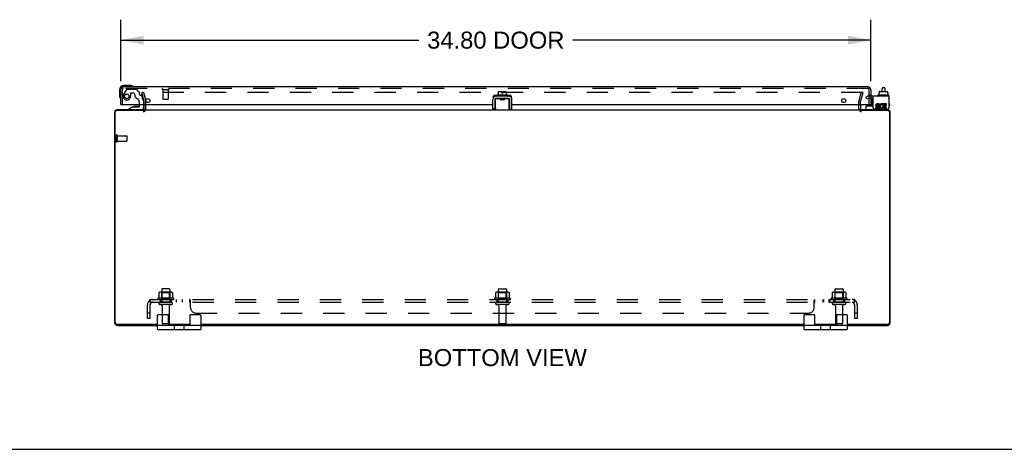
# Model space of a CAD drawing. Header units: inches. Extents: x 0 to 179, y 0 to 116.
# Tile 2 of 9: x 45 to 91, y 0 to 20. Entities that reach past the tile are written whole.
import ezdxf

# ---------------------------------------------------------------- set-up
doc = ezdxf.new("R2010")
doc.units = ezdxf.units.IN
doc.header["$LTSCALE"] = 9.842105
doc.header["$MEASUREMENT"] = 0
doc.linetypes.add('HIDDEN', pattern=[0.2, 0.1, -0.1])
doc.layers.get('0').update_dxf_attribs({"linetype": 'CONTINUOUS'})
for name, color, linetype in [('DEFAULT_2', 8, 'HIDDEN'), ('DIMENSIONS', 7, 'CONTINUOUS'), ('DOOR_ASSEMBLY', 7, 'CONTINUOUS'), ('SUBPANEL', 7, 'CONTINUOUS')]:
    doc.layers.add(name, color=color, linetype=linetype)
doc.styles.get("Standard").update_dxf_attribs({"font": 'arial.ttf'})
doc.dimstyles.new('DIMSTYLE_1', dxfattribs={"dimtxt": 0.789474, "dimasz": 1.052632, "dimexe": 0.09, "dimexo": 0.07, "dimgap": 0.0375, "dimtad": 0, "dimtih": 1, "dimtoh": 1, "dimzin": 4, "dimdsep": 46, "dimtxsty": 'Standard', "dimblk": '_FILLED', "dimblk1": '_FILLED', "dimblk2": '_FILLED', "dimcen": 0.09, "dimadec": 3, "dimazin": 1, "dimtfac": 1, "dimtdec": 3, "dimtofl": 0, "dimtmove": 0, "dimatfit": 3, "dimldrblk": '_FILLED', "dimfxl": 0, "dimtolj": 1, "dimtzin": 4, "dimarcsym": 0})

# ---------------------------------------------------------------- blocks, each defined once
blk = doc.blocks.new('_FILLED')
at = {"color": 0, "linetype": 'ByBlock'}
blk.add_solid([(0, 0), (-1, 0.2), (-1, -0.2)], dxfattribs=at)
blk = doc.blocks.new('*D3')
at = {"layer": 'DIMENSIONS', "color": 2, "linetype": 'Continuous'}
for p, q in [((49.72, 17.08), (49.72, 19.929)), ((84.52, 17.08), (84.52, 19.929)), ((49.72, 18.981), (63.541, 18.981)), ((84.52, 18.981), (70.699, 18.981))]:
    blk.add_line(p, q, dxfattribs=at)
at = {"layer": 'DIMENSIONS', "color": 2, "linetype": 'Continuous', "xscale": 1.0526315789, "yscale": 1.0526315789, "zscale": 1.0526315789, "rotation": 180}
blk.add_blockref('_FILLED', (49.72, 18.981), dxfattribs=at)
at = {"layer": 'DIMENSIONS', "color": 2, "linetype": 'Continuous', "xscale": 1.0526315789, "yscale": 1.0526315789, "zscale": 1.0526315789}
blk.add_blockref('_FILLED', (84.52, 18.981), dxfattribs=at)
at = {"layer": 'DIMENSIONS', "color": 2, "linetype": 'Continuous', "insert": (67.12, 19.376), "char_height": 0.7895, "width": 6.36862, "attachment_point": 2, "line_spacing_factor": 0.9}
blk.add_mtext('34.80 DOOR', dxfattribs=at)

msp = doc.modelspace()

# ---------------------------------------------------------------- linework, layer by layer
at = {"color": 7, "linetype": 'Continuous'}
for p, q in [((67.2358, 16.5886), (67.2358, 16.4236)), ((67.2458, 16.5986), (67.3918, 16.5986)), ((67.3918, 16.5986), (67.3918, 16.5306)), ((67.3918, 16.5306), (67.4598, 16.5306)), ((67.4598, 16.5306), (67.4598, 16.5986)), ((67.4598, 16.5986), (67.5958, 16.5986)), ((67.6058, 16.5886), (67.6058, 16.4236)), ((84.9023, 16.5306), (84.9177, 16.5306)), ((84.9023, 16.5306), (84.9023, 16.4236)), ((84.9177, 16.5886), (84.9177, 16.5306)), ((84.9288, 16.5986), (85.2841, 16.5986)), ((85.0488, 16.5986), (85.0488, 16.7225)), ((85.1088, 16.7825), (85.1288, 16.7825)), ((85.1888, 16.5986), (85.1888, 16.7225)), ((85.2954, 16.5886), (85.2954, 16.5306)), ((85.2954, 16.5306), (85.3118, 16.5306)), ((85.3118, 16.5306), (85.3118, 16.4236)), ((67.0833, 16.2196), (67.0833, 15.7796)), ((67.1121, 16.3836), (67.1121, 16.3805)), ((67.1133, 15.7461), (67.1133, 16.2656)), ((67.1233, 16.2756), (67.3085, 16.2756)), ((67.7083, 16.2796), (67.1433, 16.2796)), ((67.1723, 16.4136), (67.1723, 16.3936)), ((67.6693, 16.4236), (67.1823, 16.4236)), ((67.3333, 16.2156), (67.3333, 16.2656)), ((67.3333, 16.2493), (67.5184, 16.2493)), ((67.3333, 16.2392), (67.343, 16.2336)), ((67.3453, 16.2349), (67.3333, 16.2279)), ((67.5184, 16.2156), (67.3333, 16.2156)), ((67.3848, 16.2184), (67.406, 16.2198)), ((67.4059, 16.2441), (67.4462, 16.2481)), ((67.406, 16.2198), (67.4492, 16.2226)), ((67.4462, 16.2481), (67.4582, 16.2493)), ((67.4492, 16.2226), (67.4703, 16.224)), ((67.5184, 16.2156), (67.5184, 16.2656)), ((67.5432, 16.2756), (67.7283, 16.2756)), ((67.6793, 16.4136), (67.6793, 16.3936)), ((67.7383, 15.7461), (67.7383, 16.2656)), ((67.7395, 16.3836), (67.7395, 16.3805)), ((67.7683, 15.7796), (67.7683, 16.2196)), ((84.8503, 16.4136), (84.8503, 16.3936)), ((85.3473, 16.4236), (84.8603, 16.4236)), ((85.3573, 16.4136), (85.3573, 16.3936)), ((67.0833, 15.7796), (66.9793, 15.7796)), ((67.1208, 15.8189), (67.1233, 15.8261)), ((67.7683, 15.7796), (67.8723, 15.7796)), ((84.3069, 15.7861), (84.3069, 15.9236)), ((84.3169, 15.9336), (84.632, 15.9336)), ((85.3694, 15.8261), (85.3694, 15.8396)), ((51.4258, 5.5711), (51.4258, 6.2211)), ((51.4508, 6.2461), (51.9008, 6.2461)), ((51.9258, 5.7461), (51.9258, 6.2211)), ((52.9258, 6.2211), (52.9258, 5.7461)), ((52.9508, 6.2461), (53.4008, 6.2461)), ((53.4258, 6.2211), (53.4258, 5.5711)), ((81.4258, 5.5711), (81.4258, 6.2211)), ((81.4508, 6.2461), (81.9008, 6.2461)), ((81.9258, 5.7461), (81.9258, 6.2211)), ((82.9258, 6.2211), (82.9258, 5.7461)), ((82.9508, 6.2461), (83.4008, 6.2461)), ((83.4258, 6.2211), (83.4258, 5.5711)), ((53.4008, 5.7461), (51.4508, 5.7461)), ((53.4008, 5.5461), (51.4508, 5.5461)), ((52.2068, 5.5711), (52.2068, 5.7211)), ((52.6448, 5.7211), (52.6448, 5.5711)), ((83.4008, 5.7461), (81.4508, 5.7461)), ((83.4008, 5.5461), (81.4508, 5.5461)), ((82.2068, 5.5711), (82.2068, 5.7211)), ((82.6448, 5.7211), (82.6448, 5.5711)), ((0, 0), (178.9474, 0))]:
    msp.add_line(p, q, dxfattribs=at)
at = {"color": 3, "linetype": 'Continuous'}
for p, q in [((66.9793, 15.7796), (66.9793, 16.2196)), ((67.7395, 16.3836), (67.1121, 16.3836)), ((67.8723, 15.7796), (67.8723, 16.2196)), ((85.3694, 16.3836), (84.632, 16.3836)), ((84.632, 15.8396), (84.632, 16.3836)), ((84.9175, 16.031), (84.8169, 16.031)), ((84.9175, 15.9846), (84.9175, 16.031)), ((85.0612, 15.9789), (85.0796, 16.0214)), ((85.2577, 16.031), (85.0877, 16.031)), ((85.0877, 16.031), (85.0877, 15.8378)), ((85.2577, 15.9846), (85.2577, 16.031)), ((85.3694, 16.3836), (85.3694, 15.8396)), ((49.4258, 15.6291), (49.4258, 5.8821)), ((49.4588, 5.8791), (49.4588, 15.6431)), ((50.8008, 15.7231), (49.5388, 15.7231)), ((50.7878, 15.7461), (49.5428, 15.7461)), ((50.8008, 15.7881), (50.8008, 15.9891)), ((50.8008, 15.7461), (84.0508, 15.7461)), ((84.0508, 15.9891), (84.0508, 15.7881)), ((85.3128, 15.7231), (84.0508, 15.7231)), ((85.3088, 15.7461), (84.0638, 15.7461)), ((84.692, 15.7796), (85.3094, 15.7796)), ((84.8479, 15.8454), (84.7473, 15.8454)), ((84.7473, 15.8454), (84.7473, 15.799)), ((84.7473, 15.799), (84.8479, 15.799)), ((84.8018, 15.8934), (84.8527, 15.8935)), ((84.8169, 15.9846), (84.9175, 15.9846)), ((84.8479, 15.9382), (84.817, 15.9382)), ((85.0877, 15.8378), (85.0736, 15.858)), ((85.0877, 15.8124), (85.0877, 15.799)), ((85.0877, 15.799), (85.2577, 15.799)), ((85.1341, 15.9846), (85.2577, 15.9846)), ((85.1341, 15.9382), (85.1341, 15.9846)), ((85.2345, 15.9382), (85.1341, 15.9382)), ((85.1341, 15.8934), (85.2345, 15.8934)), ((85.1341, 15.8454), (85.1341, 15.8934)), ((85.2577, 15.8454), (85.1341, 15.8454)), ((85.2345, 15.8934), (85.2345, 15.9382)), ((85.2577, 15.799), (85.2577, 15.8454)), ((85.3928, 15.6431), (85.3928, 5.8791)), ((85.4258, 5.8821), (85.4258, 15.6291)), ((49.5388, 5.7991), (51.4258, 5.7991)), ((49.5618, 5.7461), (51.4258, 5.7461)), ((51.9258, 5.7991), (52.9258, 5.7991)), ((53.4258, 5.7991), (81.4258, 5.7991)), ((53.4258, 5.7461), (81.4258, 5.7461)), ((81.9258, 5.7991), (82.9258, 5.7991)), ((83.4258, 5.7991), (85.3128, 5.7991)), ((83.4258, 5.7461), (85.2898, 5.7461))]:
    msp.add_line(p, q, dxfattribs=at)
at = {"color": 7, "linetype": 'Continuous'}
for points in [[(67.163, 16.2756), (67.1643, 16.2771), (67.1659, 16.2785), (67.1676, 16.2796)], [(67.3333, 16.2656), (67.3332, 16.2664), (67.333, 16.2671), (67.3326, 16.2678), (67.3321, 16.2685), (67.3315, 16.2691), (67.3309, 16.2697), (67.3302, 16.2702), (67.3294, 16.2707), (67.3285, 16.2712), (67.3276, 16.2717), (67.3266, 16.2721), (67.3256, 16.2726), (67.3245, 16.273), (67.3234, 16.2734), (67.3222, 16.2737), (67.3209, 16.274), (67.3196, 16.2744), (67.3182, 16.2746), (67.3168, 16.2749), (67.3153, 16.2751), (67.3137, 16.2753), (67.3121, 16.2755), (67.3103, 16.2756), (67.3085, 16.2756)], [(67.3453, 16.2349), (67.3463, 16.2354), (67.3485, 16.2362), (67.3516, 16.237), (67.3553, 16.2378), (67.3597, 16.2386), (67.3648, 16.2394), (67.3705, 16.2402), (67.3768, 16.241), (67.3835, 16.2418), (67.3907, 16.2426), (67.3982, 16.2433), (67.4059, 16.2441)], [(67.3462, 16.2156), (67.347, 16.2157), (67.3557, 16.2164), (67.365, 16.217), (67.3747, 16.2177), (67.3848, 16.2184)], [(67.4703, 16.224), (67.4805, 16.2247), (67.4902, 16.2254), (67.4994, 16.2261), (67.5079, 16.2268), (67.5158, 16.2275), (67.5184, 16.2277)], [(67.5432, 16.2756), (67.5414, 16.2756), (67.5397, 16.2755), (67.5381, 16.2753), (67.5365, 16.2751), (67.535, 16.2749), (67.5336, 16.2747), (67.5323, 16.2744), (67.531, 16.2741), (67.5297, 16.2738), (67.5286, 16.2734), (67.5274, 16.2731), (67.5264, 16.2727), (67.5253, 16.2722), (67.5243, 16.2718), (67.5234, 16.2713), (67.5225, 16.2708), (67.5217, 16.2703), (67.5209, 16.2697), (67.5202, 16.2692), (67.5196, 16.2686), (67.5191, 16.2679), (67.5187, 16.2672), (67.5185, 16.2664), (67.5184, 16.2656)], [(67.1133, 15.7874), (67.1134, 15.7893), (67.1136, 15.7914), (67.1138, 15.7936), (67.1142, 15.796), (67.1147, 15.7984), (67.1153, 15.8009), (67.116, 15.8036), (67.1168, 15.8063), (67.1176, 15.8093), (67.1186, 15.8123), (67.1197, 15.8155), (67.1208, 15.8189)], [(67.7283, 15.8261), (67.7309, 15.8189), (67.732, 15.8155), (67.7331, 15.8123), (67.7341, 15.8093), (67.7349, 15.8063), (67.7357, 15.8036), (67.7364, 15.8009), (67.737, 15.7984), (67.7375, 15.796), (67.7378, 15.7936), (67.7381, 15.7914), (67.7383, 15.7893), (67.7383, 15.7874)]]:
    msp.add_lwpolyline(points, dxfattribs=at)
for centre, radius, start, end in [((67.2458, 16.5886), 0.01, 90, 180), ((67.5958, 16.5886), 0.01, 0, 90), ((85.1088, 16.7225), 0.06, 90, 180), ((85.1288, 16.7225), 0.06, 0, 90), ((67.1433, 16.2196), 0.06, 90, 180), ((67.1233, 16.2656), 0.01, 124.70761, 180), ((67.1233, 16.2656), 0.01, 90, 99.02248), ((67.1758, 16.2656), 0.0162, 120.24985, 141.89045), ((67.1823, 16.4136), 0.01, 90, 180), ((67.1823, 16.3936), 0.01, 180, 270), ((67.6693, 16.4136), 0.01, 0, 90), ((67.6693, 16.3936), 0.01, 270, 360), ((67.6758, 16.2656), 0.0162, 38.10955, 59.75015), ((67.7083, 16.2196), 0.06, 0, 90), ((67.7283, 16.2656), 0.01, 0, 54.8477), ((84.8603, 16.4136), 0.01, 89.99999, 180), ((84.8603, 16.3936), 0.01, 180, 270.00001), ((85.3473, 16.4136), 0.01, 0, 90.00001), ((85.3473, 16.3936), 0.01, 269.99999, 360), ((85.3538, 16.2656), 0.0162, 343.79096, 16.20904), ((84.3169, 15.9236), 0.01, 90, 180), ((84.3469, 15.7861), 0.04, 180, 270), ((85.2894, 15.8261), 0.08, 280.18143, 360), ((51.4508, 6.2211), 0.025, 90, 180), ((51.9008, 6.2211), 0.025, 0, 90), ((52.9508, 6.2211), 0.025, 90, 180), ((53.4008, 6.2211), 0.025, 0, 90), ((81.4508, 6.2211), 0.025, 90, 180), ((81.9008, 6.2211), 0.025, 0, 90), ((82.9508, 6.2211), 0.025, 90, 180), ((83.4008, 6.2211), 0.025, 0, 90), ((51.4508, 5.7211), 0.025, 90, 180), ((51.4508, 5.5711), 0.025, 180, 270), ((52.1818, 5.7211), 0.025, 0, 90), ((52.1818, 5.5711), 0.025, 270, 360), ((52.6698, 5.7211), 0.025, 90, 180), ((52.6698, 5.5711), 0.025, 180, 270), ((53.4008, 5.7211), 0.025, 0, 90), ((53.4008, 5.5711), 0.025, 270, 360), ((81.4508, 5.7211), 0.025, 90, 180), ((81.4508, 5.5711), 0.025, 180, 270), ((82.1818, 5.7211), 0.025, 0, 90), ((82.1818, 5.5711), 0.025, 270, 360), ((82.6698, 5.7211), 0.025, 90, 180), ((82.6698, 5.5711), 0.025, 180, 270), ((83.4008, 5.7211), 0.025, 0, 90), ((83.4008, 5.5711), 0.025, 270, 360)]:
    msp.add_arc(centre, radius, start, end, dxfattribs=at)
at = {"color": 3, "linetype": 'Continuous'}
for centre, radius, start, end in [((67.1433, 16.2196), 0.164, 90, 180), ((67.7083, 16.2196), 0.164, 0, 90), ((84.8169, 15.9614), 0.0696, 89.99114, 257.43379), ((85.0335, 15.915), 0.116, 66.59665, 251.87913), ((49.5428, 15.6291), 0.117, 90, 180), ((49.5388, 15.6431), 0.08, 90, 180), ((50.7588, 15.7881), 0.042, 270, 360), ((84.0928, 15.7881), 0.042, 180, 270), ((84.692, 15.8396), 0.06, 180, 270), ((84.8169, 15.9614), 0.0232, 90, 270.04847), ((84.8479, 15.8686), 0.0696, 270, 90), ((84.8479, 15.8686), 0.0232, 270, 351.22946), ((84.8443, 15.8681), 0.0267, 353.42855, 71.76278), ((85.0335, 15.915), 0.0696, 66.59665, 305.11217), ((85.0337, 15.9125), 0.1137, 251.41988, 296.19629), ((85.0335, 15.915), 0.116, 295.73705, 297.8532), ((85.3088, 15.6291), 0.117, 0, 90), ((85.3094, 15.8396), 0.06, 270, 360), ((85.3128, 15.6431), 0.08, 0, 90), ((49.5618, 5.8821), 0.136, 180, 270), ((49.5388, 5.8791), 0.08, 180, 270), ((85.2898, 5.8821), 0.136, 270, 360), ((85.3128, 5.8791), 0.08, 270, 360)]:
    msp.add_arc(centre, radius, start, end, dxfattribs=at)
at = {"color": 7, "linetype": 'Continuous'}
for centre, major_axis, ratio, start_param, end_param in [((84.9288, 16.5886), (0.0111, 0), 0.8988338, 1.5707963, 3.1415927), ((85.2841, 16.5886), (0.0113, 0), 0.8861604, 0, 1.5707963)]:
    msp.add_ellipse(centre, major_axis=major_axis, ratio=ratio, start_param=start_param, end_param=end_param, dxfattribs=at)
at = {"layer": 'DEFAULT_2', "color": 8, "linetype": 'HIDDEN'}
for p, q in [((50.769, 16.5587), (50.6965, 16.5393)), ((50.8, 16.1532), (50.6965, 16.5393)), ((84.1346, 16.5587), (50.7171, 16.5587)), ((50.769, 16.5587), (50.8724, 16.1726)), ((83.9792, 16.1726), (84.0827, 16.5587)), ((84.1552, 16.5393), (84.0517, 16.1532)), ((84.0827, 16.5587), (84.1552, 16.5393)), ((50.8008, 15.9891), (50.8008, 16.1467)), ((50.8758, 15.7881), (50.8758, 16.1467)), ((83.9758, 15.7881), (83.9758, 16.1467)), ((84.0508, 15.9891), (84.0508, 16.1467)), ((84.2914, 16.3284), (84.363, 16.3697)), ((84.3434, 16.2383), (84.2914, 16.3284)), ((84.415, 16.2796), (84.3434, 16.2383)), ((84.632, 16.3836), (84.415, 16.3836)), ((84.632, 16.2796), (84.415, 16.2796)), ((49.5008, 14.5631), (49.5008, 14.2791)), ((49.5438, 14.5631), (49.5438, 14.2791)), ((49.5438, 14.5451), (49.9908, 14.5451)), ((49.5438, 14.2971), (49.9908, 14.2971)), ((50.0008, 14.5351), (50.0008, 14.3071)), ((51.6133, 7.4161), (51.6133, 6.8211)), ((51.9583, 7.4461), (51.6433, 7.4461)), ((51.9883, 7.4161), (51.9883, 6.8211)), ((67.2383, 7.4161), (67.2383, 6.8211)), ((67.2683, 7.4461), (67.5833, 7.4461)), ((67.6133, 7.4161), (67.6133, 6.8211)), ((82.8633, 7.4161), (82.8633, 6.8211)), ((82.8933, 7.4461), (83.2083, 7.4461)), ((83.2383, 7.4161), (83.2383, 6.8211)), ((52.1567, 7.0161), (51.445, 7.0161)), ((51.4667, 6.9461), (52.135, 6.9461)), ((51.482, 7.2608), (51.482, 7.0426)), ((52.0565, 7.2821), (51.5452, 7.2821)), ((51.6173, 7.2621), (51.5973, 7.2821)), ((51.6173, 6.9661), (51.5973, 6.9461)), ((51.6173, 6.9661), (51.6173, 7.2621)), ((51.9843, 7.2621), (51.6173, 7.2621)), ((51.9843, 6.9661), (51.6173, 6.9661)), ((51.9843, 7.2621), (52.0043, 7.2821)), ((51.9843, 6.9661), (51.9843, 7.2621)), ((51.9843, 6.9661), (52.0043, 6.9461)), ((52.1197, 7.2608), (52.1197, 7.0426)), ((67.7817, 7.0161), (67.07, 7.0161)), ((67.0917, 6.9461), (67.76, 6.9461)), ((67.107, 7.2608), (67.107, 7.0426)), ((67.6815, 7.2821), (67.1702, 7.2821)), ((67.2423, 7.2621), (67.2223, 7.2821)), ((67.2423, 6.9661), (67.2223, 6.9461)), ((67.6093, 7.2621), (67.2423, 7.2621)), ((67.2423, 6.9661), (67.2423, 7.2621)), ((67.6093, 6.9661), (67.2423, 6.9661)), ((67.6093, 7.2621), (67.6293, 7.2821)), ((67.6093, 6.9661), (67.6093, 7.2621)), ((67.6093, 6.9661), (67.6293, 6.9461)), ((67.7447, 7.2608), (67.7447, 7.0426)), ((83.4067, 7.0161), (82.695, 7.0161)), ((82.7167, 6.9461), (83.385, 6.9461)), ((82.732, 7.2608), (82.732, 7.0426)), ((83.3065, 7.2821), (82.7952, 7.2821)), ((82.8673, 7.2621), (82.8473, 7.2821)), ((82.8673, 6.9661), (82.8473, 6.9461)), ((83.2343, 7.2621), (82.8673, 7.2621)), ((82.8673, 6.9661), (82.8673, 7.2621)), ((83.2343, 6.9661), (82.8673, 6.9661)), ((83.2343, 7.2621), (83.2543, 7.2821)), ((83.2343, 6.9661), (83.2343, 7.2621)), ((83.2343, 6.9661), (83.2543, 6.9461)), ((83.3697, 7.2608), (83.3697, 7.0426)), ((52.0583, 6.8211), (51.5433, 6.8211)), ((52.0583, 6.7111), (51.5433, 6.7111)), ((51.6358, 6.6486), (51.6358, 5.8511)), ((51.9658, 6.6486), (51.9658, 5.8511)), ((67.6833, 6.8211), (67.1683, 6.8211)), ((67.6833, 6.7111), (67.1683, 6.7111)), ((67.2608, 6.6486), (67.2608, 5.8511)), ((67.5908, 6.6486), (67.5908, 5.8511)), ((83.3083, 6.8211), (82.7933, 6.8211)), ((83.3083, 6.7111), (82.7933, 6.7111)), ((82.8858, 6.6486), (82.8858, 5.8511)), ((83.2158, 6.6486), (83.2158, 5.8511)), ((51.9358, 5.8211), (51.6658, 5.8211)), ((67.5608, 5.8211), (67.2908, 5.8211)), ((83.1858, 5.8211), (82.9158, 5.8211))]:
    msp.add_line(p, q, dxfattribs=at)
for points in [[(50.7171, 16.5587), (50.7156, 16.5587), (50.7141, 16.5584), (50.7126, 16.5581), (50.7112, 16.5576), (50.7099, 16.5569), (50.7086, 16.5561), (50.7074, 16.5553), (50.7063, 16.5542), (50.7053, 16.5531), (50.7044, 16.5519), (50.7037, 16.5507), (50.7031, 16.5493), (50.7026, 16.5479), (50.7023, 16.5465), (50.7021, 16.545), (50.7021, 16.5442)], [(50.7021, 16.5442), (50.7021, 16.5436), (50.7023, 16.5421), (50.7026, 16.5407)], [(84.1486, 16.5493), (84.148, 16.5507), (84.1473, 16.5519), (84.1464, 16.5531), (84.1454, 16.5542), (84.1443, 16.5553), (84.1431, 16.5561), (84.1418, 16.5569), (84.1405, 16.5576), (84.139, 16.5581), (84.1376, 16.5584), (84.1361, 16.5587), (84.1346, 16.5587)], [(84.1486, 16.5493), (84.1491, 16.5479), (84.1494, 16.5465), (84.1495, 16.545), (84.1496, 16.5442)], [(84.1496, 16.5442), (84.1495, 16.5436), (84.1494, 16.5421), (84.1491, 16.5407)], [(51.482, 7.0426), (51.4819, 7.0414), (51.4817, 7.0402), (51.4814, 7.0392), (51.481, 7.0384), (51.4807, 7.0377), (51.4803, 7.0371), (51.48, 7.0366), (51.4796, 7.0362), (51.4793, 7.0358), (51.479, 7.0354), (51.4786, 7.0351), (51.4783, 7.0349), (51.478, 7.0346), (51.4777, 7.0344), (51.4775, 7.0342), (51.4772, 7.0341), (51.4769, 7.0339), (51.4767, 7.0338)], [(51.4879, 7.2699), (51.4865, 7.2691), (51.4851, 7.2681), (51.484, 7.2669), (51.4831, 7.2654), (51.4824, 7.2638), (51.482, 7.2621), (51.482, 7.2608)], [(52.1138, 7.2699), (52.1152, 7.2691), (52.1165, 7.2681), (52.1177, 7.2669), (52.1186, 7.2654), (52.1193, 7.2638), (52.1196, 7.2621), (52.1197, 7.2608)], [(52.125, 7.0338), (52.1248, 7.0339), (52.1245, 7.0341), (52.1242, 7.0342), (52.1239, 7.0344), (52.1237, 7.0346), (52.1234, 7.0349), (52.1231, 7.0351), (52.1227, 7.0354), (52.1224, 7.0358), (52.1221, 7.0362), (52.1217, 7.0366), (52.1214, 7.0371), (52.121, 7.0377), (52.1207, 7.0384), (52.1203, 7.0392), (52.12, 7.0402), (52.1198, 7.0414), (52.1197, 7.0426)], [(67.107, 7.0426), (67.1069, 7.0414), (67.1067, 7.0402), (67.1064, 7.0392), (67.106, 7.0384), (67.1057, 7.0377), (67.1053, 7.0371), (67.105, 7.0366), (67.1046, 7.0362), (67.1043, 7.0358), (67.104, 7.0354), (67.1036, 7.0351), (67.1033, 7.0349), (67.103, 7.0346), (67.1027, 7.0344), (67.1025, 7.0342), (67.1022, 7.0341), (67.1019, 7.0339), (67.1017, 7.0338)], [(67.1129, 7.2699), (67.1115, 7.2691), (67.1101, 7.2681), (67.109, 7.2669), (67.1081, 7.2654), (67.1074, 7.2638), (67.107, 7.2621), (67.107, 7.2608)], [(67.7388, 7.2699), (67.7402, 7.2691), (67.7415, 7.2681), (67.7427, 7.2669), (67.7436, 7.2654), (67.7443, 7.2638), (67.7446, 7.2621), (67.7447, 7.2608)], [(67.75, 7.0338), (67.7498, 7.0339), (67.7495, 7.0341), (67.7492, 7.0342), (67.7489, 7.0344), (67.7487, 7.0346), (67.7484, 7.0349), (67.7481, 7.0351), (67.7477, 7.0354), (67.7474, 7.0358), (67.7471, 7.0362), (67.7467, 7.0366), (67.7464, 7.0371), (67.746, 7.0377), (67.7457, 7.0384), (67.7453, 7.0392), (67.745, 7.0402), (67.7448, 7.0414), (67.7447, 7.0426)], [(82.732, 7.0426), (82.7319, 7.0414), (82.7317, 7.0402), (82.7314, 7.0392), (82.731, 7.0384), (82.7307, 7.0377), (82.7303, 7.0371), (82.73, 7.0366), (82.7296, 7.0362), (82.7293, 7.0358), (82.729, 7.0354), (82.7286, 7.0351), (82.7283, 7.0349), (82.728, 7.0346), (82.7277, 7.0344), (82.7275, 7.0342), (82.7272, 7.0341), (82.7269, 7.0339), (82.7267, 7.0338)], [(82.7379, 7.2699), (82.7365, 7.2691), (82.7351, 7.2681), (82.734, 7.2669), (82.7331, 7.2654), (82.7324, 7.2638), (82.732, 7.2621), (82.732, 7.2608)], [(83.3638, 7.2699), (83.3652, 7.2691), (83.3665, 7.2681), (83.3677, 7.2669), (83.3686, 7.2654), (83.3693, 7.2638), (83.3696, 7.2621), (83.3697, 7.2608)], [(83.375, 7.0338), (83.3748, 7.0339), (83.3745, 7.0341), (83.3742, 7.0342), (83.3739, 7.0344), (83.3737, 7.0346), (83.3734, 7.0349), (83.3731, 7.0351), (83.3727, 7.0354), (83.3724, 7.0358), (83.3721, 7.0362), (83.3717, 7.0366), (83.3714, 7.0371), (83.371, 7.0377), (83.3707, 7.0384), (83.3703, 7.0392), (83.37, 7.0402), (83.3698, 7.0414), (83.3697, 7.0426)]]:
    msp.add_lwpolyline(points, dxfattribs=at)
for centre, radius, start, end in [((50.7758, 16.1467), 0.025, 0, 15), ((50.7758, 16.1467), 0.1, 0, 15), ((84.0758, 16.1467), 0.1, 165, 180), ((84.0758, 16.1467), 0.025, 165, 180), ((84.415, 16.2796), 0.104, 90, 120), ((50.7588, 15.7881), 0.117, 270, 360), ((84.0928, 15.7881), 0.117, 180, 270), ((49.5223, 14.5631), 0.0215, 0, 180), ((49.5223, 14.2791), 0.0215, 180, 360), ((49.9908, 14.5351), 0.01, 0, 90), ((49.9908, 14.3071), 0.01, 270, 360), ((51.6433, 7.4161), 0.03, 90, 180), ((51.9583, 7.4161), 0.03, 0, 90), ((67.2683, 7.4161), 0.03, 90, 180), ((67.5833, 7.4161), 0.03, 0, 90), ((82.8933, 7.4161), 0.03, 90, 180), ((83.2083, 7.4161), 0.03, 0, 90), ((51.4667, 6.9845), 0.0384, 124.44966, 270), ((51.8008, 6.4159), 0.6977, 117.6814, 120.66313), ((51.5452, 7.1409), 0.1412, 90, 113.95), ((52.0565, 7.1409), 0.1412, 66.05, 90), ((51.8008, 6.4159), 0.6977, 59.33687, 62.3186), ((52.135, 6.9845), 0.0384, 270, 55.55034), ((67.0917, 6.9845), 0.0384, 124.44966, 270), ((67.4258, 6.4159), 0.6977, 117.6814, 120.66313), ((67.1702, 7.1409), 0.1412, 90, 113.95), ((67.6815, 7.1409), 0.1412, 66.05, 90), ((67.4258, 6.4159), 0.6977, 59.33687, 62.3186), ((67.76, 6.9845), 0.0384, 270, 55.55034), ((82.7167, 6.9845), 0.0384, 124.44966, 270), ((83.0508, 6.4159), 0.6977, 117.6814, 120.66313), ((82.7952, 7.1409), 0.1412, 90, 113.95), ((83.3065, 7.1409), 0.1412, 66.05, 90), ((83.0508, 6.4159), 0.6977, 59.33687, 62.3186), ((83.385, 6.9845), 0.0384, 270, 55.55034), ((51.5433, 6.7661), 0.055, 90, 270), ((51.5733, 6.6486), 0.0625, 0, 90), ((52.0283, 6.6486), 0.0625, 90, 180), ((52.0583, 6.7661), 0.055, 270, 90), ((67.1683, 6.7661), 0.055, 90, 270), ((67.1983, 6.6486), 0.0625, 0, 90), ((67.6533, 6.6486), 0.0625, 90, 180), ((67.6833, 6.7661), 0.055, 270, 90), ((82.7933, 6.7661), 0.055, 90, 270), ((82.8233, 6.6486), 0.0625, 0, 90), ((83.2783, 6.6486), 0.0625, 90, 180), ((83.3083, 6.7661), 0.055, 270, 90), ((51.6658, 5.8511), 0.03, 180, 270), ((51.9358, 5.8511), 0.03, 270, 360), ((67.2908, 5.8511), 0.03, 180, 270), ((67.5608, 5.8511), 0.03, 270, 360), ((82.9158, 5.8511), 0.03, 180, 270), ((83.1858, 5.8511), 0.03, 270, 360)]:
    msp.add_arc(centre, radius, start, end, dxfattribs=at)
at = {"layer": 'DOOR_ASSEMBLY', "color": 7, "linetype": 'Continuous'}
for p, q in [((49.6603, 16.6741), (49.6603, 16.3847)), ((50.1497, 16.8741), (49.8603, 16.8741)), ((50.1876, 16.8712), (50.1497, 16.8741)), ((49.6603, 16.3847), (49.6632, 16.3468)), ((84.6103, 15.9466), (84.6103, 16.2796)), ((85.3953, 16.0266), (85.3953, 15.9466)), ((50.2703, 15.8841), (50.0943, 15.7851)), ((50.0943, 15.7461), (50.0943, 15.7851)), ((50.2703, 15.8841), (50.5473, 15.8841)), ((50.3589, 15.9006), (50.3578, 15.9006)), ((50.4994, 15.9006), (50.3589, 15.9006)), ((50.4994, 15.9006), (50.4999, 15.9006)), ((50.5783, 15.9151), (50.5783, 15.9891)), ((50.7633, 15.9891), (50.7633, 15.8251)), ((84.3643, 15.9891), (84.3643, 15.9466)), ((84.4393, 15.9791), (84.4385, 15.9891)), ((84.4393, 15.9791), (84.5203, 15.9791)), ((84.5203, 15.9891), (84.5203, 15.9336))]:
    msp.add_line(p, q, dxfattribs=at)
at = {"layer": 'DOOR_ASSEMBLY', "color": 3, "linetype": 'Continuous'}
for p, q in [((49.7203, 15.9891), (49.7203, 16.6971)), ((84.4033, 16.8141), (49.8373, 16.8141)), ((84.5203, 16.6971), (84.5203, 15.9891)), ((67.0191, 16.3265), (67.0191, 16.3803)), ((67.0691, 16.4303), (67.2358, 16.4303)), ((67.6058, 16.4303), (67.7816, 16.4303)), ((67.8316, 16.3803), (67.8316, 16.3276)), ((49.7203, 15.9891), (66.9793, 15.9891)), ((67.0833, 15.9891), (67.1133, 15.9891)), ((67.7383, 15.9891), (67.7683, 15.9891)), ((67.8723, 15.9891), (84.5203, 15.9891))]:
    msp.add_line(p, q, dxfattribs=at)
at = {"layer": 'DOOR_ASSEMBLY', "color": 8, "linetype": 'HIDDEN'}
for p, q in [((49.7953, 15.9891), (49.7953, 16.6971)), ((84.4033, 16.7391), (49.8373, 16.7391)), ((49.9809, 16.6951), (49.8464, 16.4621)), ((50.0069, 16.7101), (50.4192, 16.7101)), ((50.1673, 16.5091), (50.1673, 16.3761)), ((50.2773, 16.5251), (50.1833, 16.5251)), ((50.5555, 16.5862), (50.4404, 16.7013)), ((50.5613, 16.5721), (50.5613, 16.4941)), ((51.6533, 16.6961), (51.9373, 16.6961)), ((51.6713, 16.6961), (51.6713, 16.2491)), ((51.9193, 16.6961), (51.9193, 16.2491)), ((84.4453, 15.9891), (84.4453, 16.6971)), ((50.5783, 15.9891), (50.5783, 16.0991)), ((50.6203, 16.4351), (50.6648, 16.4351)), ((50.7633, 16.1561), (50.6947, 16.4121)), ((50.7633, 16.1561), (50.7633, 15.9891)), ((51.6813, 16.2391), (51.9093, 16.2391)), ((84.5203, 16.4303), (84.4453, 16.4303)), ((84.5203, 16.2741), (84.4453, 16.2741)), ((50.6843, 15.7461), (50.0943, 15.7461))]:
    msp.add_line(p, q, dxfattribs=at)
msp.add_circle((49.9953, 16.3761), 0.103, dxfattribs=at)
at = {"layer": 'DOOR_ASSEMBLY', "color": 3, "linetype": 'Continuous'}
for centre in [(50.9703, 16.1771), (83.2703, 16.1771)]:
    msp.add_circle(centre, 0.094, dxfattribs=at)
at = {"layer": 'DOOR_ASSEMBLY', "color": 7, "linetype": 'Continuous'}
for centre, radius, start, end in [((49.8603, 16.6741), 0.2, 90, 180), ((50.1497, 16.6241), 0.25, 59.11011, 90), ((50.2703, 16.8291), 0.015, 270, 353.62041), ((50.2703, 16.8258), 0.015, 6.37959, 59.11011), ((49.9103, 16.3847), 0.25, 180, 210.88989), ((49.7087, 16.2641), 0.015, 210.88989, 263.62041), ((49.7053, 16.2641), 0.015, 276.37959, 360), ((84.6403, 16.0866), 0.03, 180, 253.80986), ((85.3653, 16.0266), 0.03, 0, 82.23317), ((50.3588, 15.8106), 0.09, 90.67198, 125.18775), ((50.4988, 15.8106), 0.09, 55.07677, 89.32802), ((50.5473, 15.9151), 0.031, 270, 360), ((50.6843, 15.8251), 0.079, 270, 360), ((84.3943, 15.9466), 0.03, 180, 205.71701), ((84.5803, 15.9466), 0.03, 334.28155, 360), ((85.3653, 15.9466), 0.03, 277.76683, 360)]:
    msp.add_arc(centre, radius, start, end, dxfattribs=at)
at = {"layer": 'DOOR_ASSEMBLY', "color": 3, "linetype": 'Continuous'}
for centre, radius, start, end in [((49.8373, 16.6971), 0.117, 90, 180), ((84.4033, 16.6971), 0.117, 0, 90), ((67.0691, 16.3803), 0.05, 90, 180), ((67.7816, 16.3803), 0.05, 0, 90)]:
    msp.add_arc(centre, radius, start, end, dxfattribs=at)
at = {"layer": 'DOOR_ASSEMBLY', "color": 8, "linetype": 'HIDDEN'}
for centre, radius, start, end in [((49.8373, 16.6971), 0.042, 90, 180), ((49.9953, 16.3761), 0.172, 150, 360), ((50.0069, 16.6801), 0.03, 90, 150), ((50.1833, 16.5091), 0.016, 90, 180), ((50.2773, 16.4351), 0.09, 0, 90), ((50.4192, 16.6801), 0.03, 45, 90), ((50.5413, 16.5721), 0.02, 0, 45), ((50.6203, 16.4941), 0.059, 180, 270), ((51.6533, 16.7176), 0.0215, 90, 270), ((51.9373, 16.7176), 0.0215, 270, 90), ((84.4033, 16.6971), 0.042, 0, 90), ((50.5523, 16.4351), 0.185, 180, 244.2582), ((50.3903, 16.0991), 0.188, 0, 64.2582), ((50.6648, 16.4041), 0.031, 15, 90), ((51.6813, 16.2491), 0.01, 180, 270), ((51.9093, 16.2491), 0.01, 270, 360)]:
    msp.add_arc(centre, radius, start, end, dxfattribs=at)
at = {"layer": 'SUBPANEL', "color": 8, "linetype": 'HIDDEN'}
for p, q in [((51.0436, 6.8921), (51.1229, 6.7956)), ((51.0821, 6.8211), (51.0821, 6.9461)), ((51.0821, 6.9461), (83.7696, 6.9461)), ((51.5508, 6.9461), (51.5508, 6.8211)), ((52.0508, 6.9461), (52.0508, 6.8211)), ((52.2791, 6.9461), (52.2791, 6.8211)), ((52.5601, 6.9461), (52.5601, 6.8211)), ((52.9217, 6.8211), (52.9217, 6.9461)), ((52.9431, 6.9199), (52.9416, 6.9235)), ((52.9539, 6.8965), (52.9524, 6.8992)), ((52.9555, 6.8941), (52.9539, 6.8965)), ((52.9571, 6.8921), (52.9555, 6.8941)), ((52.9571, 6.5711), (52.9571, 6.8921)), ((67.1758, 6.9461), (67.1758, 6.8211)), ((67.6758, 6.9461), (67.6758, 6.8211)), ((81.8946, 6.8921), (81.8962, 6.8941)), ((81.8946, 6.5711), (81.8946, 6.8921)), ((81.8962, 6.8941), (81.8977, 6.8965)), ((81.904, 6.9091), (81.9055, 6.9127)), ((81.9286, 6.946), (81.9299, 6.9461)), ((81.9299, 6.8211), (81.9299, 6.9461)), ((82.2916, 6.9461), (82.2916, 6.8211)), ((82.3304, 6.9461), (82.3304, 6.8211)), ((82.5726, 6.9461), (82.5726, 6.8211)), ((82.6114, 6.9461), (82.6114, 6.8211)), ((82.8008, 6.9461), (82.8008, 6.8211)), ((83.3008, 6.9461), (83.3008, 6.8211)), ((83.8081, 6.8921), (83.7287, 6.7956)), ((83.7637, 6.8555), (83.7632, 6.8539)), ((83.7642, 6.8571), (83.7637, 6.8555)), ((83.7647, 6.8586), (83.7642, 6.8571)), ((83.7652, 6.8601), (83.7647, 6.8586)), ((83.7656, 6.8616), (83.7652, 6.8601)), ((83.766, 6.8631), (83.7656, 6.8616)), ((83.7664, 6.8645), (83.766, 6.8631)), ((83.7668, 6.866), (83.7664, 6.8645)), ((83.7671, 6.8674), (83.7668, 6.866)), ((83.7696, 6.8211), (83.7696, 6.9461)), ((50.9571, 6.0711), (50.9571, 6.7091)), ((51.0821, 6.8211), (83.7696, 6.8211)), ((51.0821, 6.0711), (51.0821, 6.7091)), ((52.9231, 6.821), (52.9217, 6.8211)), ((52.9373, 6.8066), (52.9347, 6.8105)), ((52.9458, 6.7974), (52.9443, 6.7986)), ((52.9488, 6.7958), (52.9473, 6.7965)), ((81.9044, 6.7965), (81.9059, 6.7974)), ((81.913, 6.8047), (81.9143, 6.8066)), ((81.9143, 6.8066), (81.917, 6.8105)), ((83.7493, 6.8206), (83.7498, 6.8213)), ((83.7632, 6.8539), (83.7627, 6.8523)), ((83.7696, 6.7091), (83.7696, 6.0711)), ((83.8946, 6.7091), (83.8946, 6.0711)), ((51.0821, 6.3211), (50.9571, 6.3211)), ((51.0821, 6.0711), (50.9571, 6.0711)), ((53.2071, 6.3211), (81.6446, 6.3211)), ((83.8946, 6.3211), (83.7696, 6.3211)), ((83.8946, 6.0711), (83.7696, 6.0711))]:
    msp.add_line(p, q, dxfattribs=at)
for points in [[(51.0436, 6.8921), (51.0457, 6.8941), (51.0478, 6.8965), (51.0498, 6.8992), (51.0518, 6.9022), (51.0537, 6.9056), (51.0554, 6.9091), (51.0571, 6.9127), (51.0588, 6.9163)], [(51.0588, 6.9163), (51.0619, 6.9235), (51.0634, 6.9269), (51.0649, 6.9301), (51.0664, 6.933), (51.068, 6.9358), (51.0698, 6.9385), (51.0717, 6.9409), (51.0736, 6.9427), (51.0755, 6.9441), (51.0773, 6.9451), (51.079, 6.9457), (51.0806, 6.946), (51.0821, 6.9461)], [(51.082, 6.8806), (51.082, 6.8807), (51.082, 6.8809)], [(51.082, 6.8809), (51.082, 6.8807), (51.082, 6.8804), (51.082, 6.8801), (51.0821, 6.8797), (51.0821, 6.8792), (51.0821, 6.8787), (51.0821, 6.8781), (51.0821, 6.8775)], [(51.1051, 6.817), (51.1051, 6.8171), (51.105, 6.8172), (51.1048, 6.8175), (51.1046, 6.8178), (51.1044, 6.8181), (51.1041, 6.8186), (51.1039, 6.819), (51.1036, 6.8195), (51.1033, 6.82), (51.1029, 6.8206), (51.1026, 6.8211), (51.1023, 6.8217), (51.102, 6.8223), (51.1017, 6.8229), (51.1013, 6.8235), (51.101, 6.8241), (51.1007, 6.8247), (51.1003, 6.8254), (51.1, 6.826), (51.0997, 6.8267), (51.0993, 6.8274), (51.099, 6.828), (51.0986, 6.8287), (51.0983, 6.8295), (51.0979, 6.8302), (51.0976, 6.8309), (51.0973, 6.8316), (51.0969, 6.8324), (51.0966, 6.8331), (51.0962, 6.8339), (51.0959, 6.8347), (51.0955, 6.8355), (51.0952, 6.8363), (51.0948, 6.8371), (51.0945, 6.8379), (51.0941, 6.8387), (51.0938, 6.8396), (51.0934, 6.8404), (51.0931, 6.8413), (51.0927, 6.8422), (51.0924, 6.8431), (51.092, 6.844), (51.0916, 6.845), (51.0913, 6.8459), (51.0909, 6.8469), (51.0906, 6.8479), (51.0902, 6.8489), (51.0898, 6.8499), (51.0895, 6.8509), (51.0891, 6.8519), (51.0888, 6.853), (51.0884, 6.854), (51.0881, 6.8551), (51.0877, 6.8562), (51.0874, 6.8572), (51.0871, 6.8583), (51.0868, 6.8593), (51.0864, 6.8604), (51.0861, 6.8614), (51.0859, 6.8624), (51.0856, 6.8635), (51.0853, 6.8645), (51.085, 6.8655), (51.0848, 6.8664), (51.0846, 6.8674), (51.0843, 6.8683), (51.0841, 6.8693), (51.0839, 6.8702), (51.0837, 6.8711), (51.0835, 6.872), (51.0833, 6.8729), (51.0831, 6.8738), (51.0829, 6.8747), (51.0828, 6.8755), (51.0826, 6.8764), (51.0825, 6.8772), (51.0824, 6.878), (51.0823, 6.8787), (51.0822, 6.8793), (51.0821, 6.8798), (51.0821, 6.8802), (51.082, 6.8805), (51.082, 6.8806)], [(52.9354, 6.9358), (52.9335, 6.9385), (52.9316, 6.9409), (52.9298, 6.9427), (52.928, 6.9441), (52.9262, 6.9451), (52.9246, 6.9457), (52.9231, 6.946), (52.9217, 6.9461)], [(52.9262, 6.9451), (52.9246, 6.9457), (52.9231, 6.946), (52.9217, 6.9461)], [(52.9416, 6.9235), (52.9401, 6.9269), (52.9385, 6.9301), (52.937, 6.933), (52.9354, 6.9358), (52.9335, 6.9385), (52.9316, 6.9409), (52.9298, 6.9427)], [(52.9524, 6.8992), (52.9508, 6.9022), (52.9492, 6.9056), (52.9477, 6.9091), (52.9462, 6.9127), (52.9431, 6.9199)], [(81.8977, 6.8965), (81.8993, 6.8992), (81.9009, 6.9022), (81.9024, 6.9056), (81.904, 6.9091)], [(81.9055, 6.9127), (81.9086, 6.9199), (81.9101, 6.9235), (81.9116, 6.9269), (81.9131, 6.9301)], [(81.9131, 6.9301), (81.9147, 6.933), (81.9163, 6.9358), (81.9181, 6.9385), (81.9201, 6.9409)], [(81.9163, 6.9358), (81.9181, 6.9385), (81.9201, 6.9409), (81.9219, 6.9427), (81.9237, 6.9441), (81.9255, 6.9451), (81.9271, 6.9457), (81.9286, 6.946), (81.9299, 6.9461)], [(81.9219, 6.9427), (81.9237, 6.9441), (81.9255, 6.9451), (81.9271, 6.9457)], [(83.7697, 6.8808), (83.7697, 6.8809), (83.7697, 6.8808), (83.7697, 6.8807), (83.7697, 6.8805), (83.7696, 6.8803), (83.7696, 6.8799), (83.7695, 6.8795), (83.7695, 6.879), (83.7694, 6.8785), (83.7693, 6.878), (83.7692, 6.8774), (83.7691, 6.8769), (83.769, 6.8763), (83.7689, 6.8757), (83.7688, 6.8751), (83.7687, 6.8745), (83.7686, 6.8739), (83.7685, 6.8733), (83.7683, 6.8726), (83.7682, 6.872), (83.7681, 6.8714), (83.7679, 6.8707), (83.7678, 6.8701), (83.7676, 6.8694), (83.7675, 6.8687), (83.7673, 6.868), (83.7671, 6.8674)], [(83.7898, 6.9235), (83.7883, 6.9269), (83.7868, 6.9301), (83.7852, 6.933), (83.7837, 6.9358), (83.7818, 6.9385), (83.7799, 6.9409), (83.7781, 6.9427), (83.7762, 6.9441), (83.7744, 6.9451), (83.7727, 6.9457), (83.771, 6.946), (83.7696, 6.9461)], [(83.7696, 6.8779), (83.7696, 6.8784), (83.7696, 6.8789), (83.7696, 6.8794), (83.7696, 6.8798), (83.7697, 6.8802), (83.7697, 6.8805), (83.7697, 6.8807), (83.7697, 6.8808)], [(83.8081, 6.8921), (83.806, 6.8941), (83.8039, 6.8965), (83.8018, 6.8992), (83.7999, 6.9022), (83.798, 6.9056), (83.7962, 6.9091), (83.7945, 6.9127), (83.7929, 6.9163), (83.7898, 6.9235)], [(51.1096, 6.803), (51.1057, 6.8066), (51.1036, 6.8086), (51.1014, 6.8105), (51.0991, 6.8124), (51.0968, 6.8143), (51.0944, 6.8161), (51.092, 6.8177), (51.0898, 6.8189), (51.0876, 6.8199), (51.0856, 6.8206), (51.0838, 6.821), (51.0821, 6.8211)], [(51.1021, 6.821), (51.1025, 6.8205), (51.1028, 6.8201), (51.1032, 6.8196), (51.1035, 6.8192), (51.1038, 6.8188), (51.1041, 6.8184), (51.1044, 6.818), (51.1047, 6.8177), (51.1048, 6.8174), (51.105, 6.8172), (51.1051, 6.8171), (51.1051, 6.8171)], [(51.1229, 6.7956), (51.1223, 6.7952), (51.1215, 6.795), (51.1207, 6.7951), (51.1198, 6.7953), (51.1187, 6.7958), (51.1175, 6.7965), (51.1162, 6.7974), (51.1147, 6.7986), (51.1131, 6.7999), (51.1114, 6.8014), (51.1096, 6.803)], [(52.9319, 6.8143), (52.9305, 6.8161), (52.929, 6.8177), (52.9275, 6.8189), (52.926, 6.8199), (52.9246, 6.8206), (52.9231, 6.821), (52.9217, 6.8211)], [(52.9275, 6.8189), (52.926, 6.8199), (52.9246, 6.8206)], [(52.9347, 6.8105), (52.9333, 6.8124), (52.9319, 6.8143), (52.9305, 6.8161)], [(52.9428, 6.7999), (52.9414, 6.8014), (52.94, 6.803), (52.9387, 6.8047), (52.9373, 6.8066)], [(52.9571, 6.7956), (52.9553, 6.7952), (52.9536, 6.795), (52.952, 6.7951), (52.9504, 6.7953), (52.9488, 6.7958), (52.9473, 6.7965), (52.9458, 6.7974), (52.9443, 6.7986), (52.9428, 6.7999), (52.9414, 6.8014), (52.94, 6.803)], [(52.9571, 6.7956), (52.9553, 6.7952), (52.9536, 6.795), (52.952, 6.7951), (52.9504, 6.7953)], [(81.8946, 6.7956), (81.8964, 6.7952), (81.8981, 6.795), (81.8997, 6.7951), (81.9013, 6.7953), (81.9028, 6.7958), (81.9044, 6.7965), (81.9059, 6.7974), (81.9074, 6.7986), (81.9089, 6.7999), (81.9103, 6.8014), (81.9117, 6.803)], [(81.8946, 6.7956), (81.8964, 6.7952), (81.8981, 6.795), (81.8997, 6.7951), (81.9013, 6.7953), (81.9028, 6.7958)], [(81.9074, 6.7986), (81.9089, 6.7999), (81.9103, 6.8014), (81.9117, 6.803), (81.913, 6.8047)], [(81.917, 6.8105), (81.9184, 6.8124), (81.9198, 6.8143), (81.9212, 6.8161), (81.9227, 6.8177), (81.9242, 6.8189), (81.9257, 6.8199), (81.9271, 6.8206), (81.9285, 6.821), (81.9299, 6.8211)], [(81.9198, 6.8143), (81.9212, 6.8161), (81.9227, 6.8177), (81.9242, 6.8189), (81.9257, 6.8199), (81.9271, 6.8206), (81.9285, 6.821), (81.9299, 6.8211)], [(83.7287, 6.7956), (83.7294, 6.7952), (83.7301, 6.795), (83.731, 6.7951), (83.7319, 6.7953), (83.733, 6.7958), (83.7342, 6.7965), (83.7355, 6.7974), (83.737, 6.7986), (83.7386, 6.7999), (83.7403, 6.8014), (83.7421, 6.803), (83.746, 6.8066)], [(83.746, 6.8066), (83.7481, 6.8086), (83.7503, 6.8105), (83.7525, 6.8124), (83.7549, 6.8143), (83.7573, 6.8161), (83.7596, 6.8177), (83.7619, 6.8189), (83.7641, 6.8199), (83.7661, 6.8206), (83.7679, 6.821), (83.7696, 6.8211)], [(83.7627, 6.8523), (83.7621, 6.8506), (83.7618, 6.8498), (83.7615, 6.8489), (83.7612, 6.848), (83.7609, 6.8471), (83.7605, 6.8462), (83.7602, 6.8453), (83.7598, 6.8443), (83.7594, 6.8434), (83.7591, 6.8424), (83.7587, 6.8415), (83.7583, 6.8405), (83.7579, 6.8396), (83.7575, 6.8386), (83.7571, 6.8377), (83.7567, 6.8368), (83.7563, 6.8359), (83.756, 6.835), (83.7556, 6.8341), (83.7552, 6.8333), (83.7548, 6.8325), (83.7544, 6.8316), (83.7541, 6.8309), (83.7537, 6.8301), (83.7533, 6.8293), (83.7529, 6.8285), (83.7526, 6.8278), (83.7522, 6.8271), (83.7518, 6.8263), (83.7515, 6.8256), (83.7511, 6.8249), (83.7507, 6.8242), (83.7504, 6.8235), (83.75, 6.8229), (83.7497, 6.8222), (83.7493, 6.8216), (83.749, 6.821), (83.7486, 6.8204), (83.7483, 6.8198), (83.748, 6.8193), (83.7476, 6.8187), (83.7474, 6.8183), (83.7471, 6.8178), (83.7469, 6.8175), (83.7467, 6.8172), (83.7466, 6.8172)], [(83.7466, 6.8172), (83.7466, 6.8171), (83.7466, 6.8171), (83.7466, 6.8171), (83.7467, 6.8173), (83.7469, 6.8175), (83.7471, 6.8178), (83.7473, 6.8181), (83.7476, 6.8184), (83.7479, 6.8188), (83.7482, 6.8192), (83.7486, 6.8197), (83.7489, 6.8201), (83.7493, 6.8206)]]:
    msp.add_lwpolyline(points, dxfattribs=at)
for centre, radius, start, end in [((51.1941, 6.7091), 0.237, 90, 180), ((83.6576, 6.7091), 0.237, 0, 90), ((51.1941, 6.7091), 0.112, 90, 180), ((53.2071, 6.5711), 0.25, 180, 270), ((81.6446, 6.5711), 0.25, 270, 360), ((83.6576, 6.7091), 0.112, 0, 90)]:
    msp.add_arc(centre, radius, start, end, dxfattribs=at)

# ---------------------------------------------------------------- texts
at = {"layer": 'DIMENSIONS', "color": 2, "linetype": 'Continuous', "insert": (67.4271, 4.6483), "char_height": 0.789474, "width": 7.824301, "attachment_point": 2, "line_spacing_factor": 0.9}
msp.add_mtext('BOTTOM VIEW', dxfattribs=at)

# ---------------------------------------------------------------- dimensions: what is measured, and where the dimension line sits
at = {"layer": 'DIMENSIONS', "color": 2, "linetype": 'Continuous'}
dim = msp.add_linear_dim(base=(84.5203, 18.9812), p1=(49.7203, 17.0099), p2=(84.5203, 17.0099), text='<> DOOR', dimstyle='DIMSTYLE_1', dxfattribs=at)
dim.commit()
dim.dimension.update_dxf_attribs({"geometry": '*D3', "text_midpoint": (67.1203, 18.9812), "dimtype": 160})

doc.saveas('drawing.dxf')
